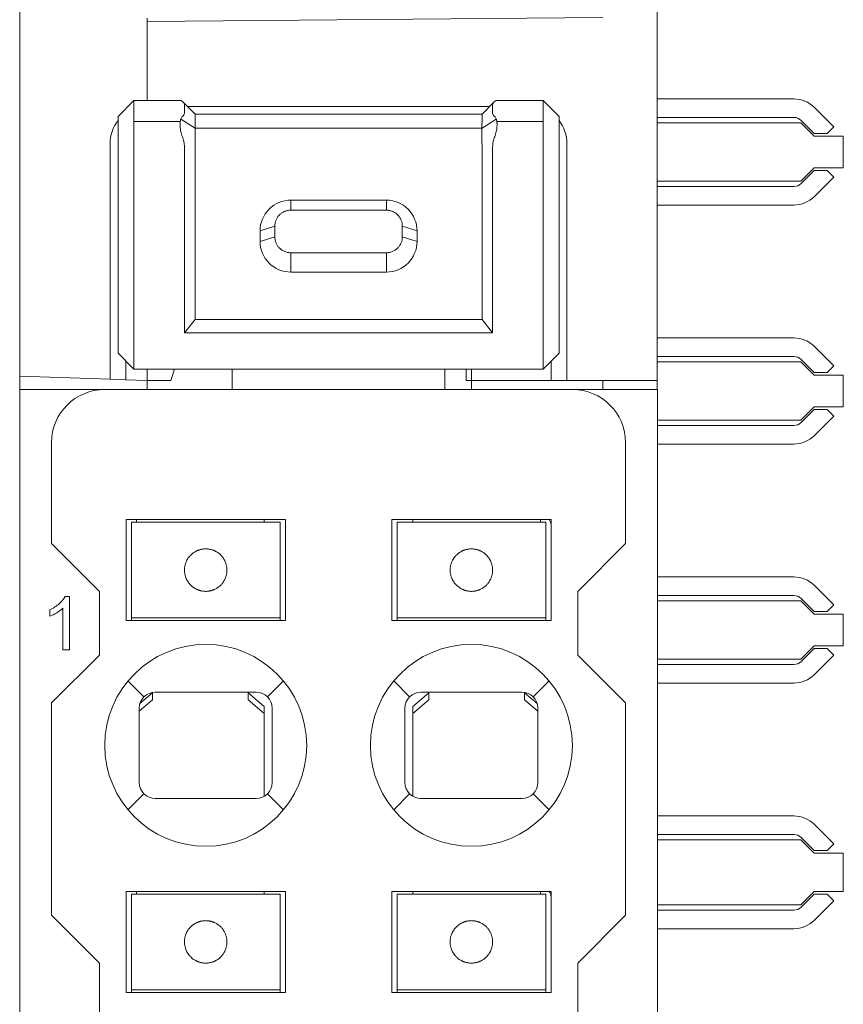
# Model space of a CAD drawing. Header units: millimetres. Extents: x 65 to 283, y 105 to 212.
# Tile 7 of 14: x 170 to 185, y 158 to 177. Entities that reach past the tile are written whole.
import ezdxf

# ---------------------------------------------------------------- set-up
doc = ezdxf.new("R2010")
doc.units = ezdxf.units.MM
for name, color, linetype in [('1', 7, 'Continuous'), ('10', 7, 'Continuous'), ('11', 7, 'Continuous')]:
    doc.layers.add(name, color=color, linetype=linetype)

msp = doc.modelspace()

# ---------------------------------------------------------------- linework, layer by layer
at = {"layer": '1', "color": 155, "linetype": 'Continuous', "lineweight": 18}
for p, q in [((177.964, 170.069), (177.964, 169.853)), ((178.064, 169.853), (177.964, 169.853)), ((178.064, 169.853), (178.064, 169.685))]:
    msp.add_line(p, q, dxfattribs=at)
at = {"layer": '10', "color": 155, "linetype": 'Continuous', "lineweight": 18}
for p, q in [((171.715, 175.124), (171.414, 174.824)), ((172.597, 175.124), (171.715, 175.124)), ((171.715, 175.124), (171.715, 175.109)), ((171.715, 175.109), (171.715, 174.825)), ((172.865, 174.871), (172.637, 175.099)), ((172.665, 174.888), (172.665, 175.046)), ((178.494, 175.101), (178.265, 174.871)), ((178.465, 175.046), (178.465, 174.888)), ((179.415, 175.124), (178.532, 175.124)), ((179.715, 174.824), (179.415, 175.124)), ((179.415, 175.109), (179.415, 175.124)), ((179.415, 174.825), (179.415, 175.109)), ((181.564, 175.157), (184.131, 175.157)), ((171.415, 174.824), (171.415, 174.54)), ((171.715, 174.592), (171.715, 174.825)), ((178.265, 174.871), (172.865, 174.871)), ((172.865, 174.698), (172.865, 174.856)), ((178.265, 174.856), (178.265, 174.698)), ((179.415, 174.825), (179.415, 174.592)), ((179.715, 174.824), (179.715, 174.54)), ((184.52, 174.996), (184.885, 174.63)), ((184.131, 174.807), (181.564, 174.807)), ((184.264, 174.707), (181.564, 174.707)), ((184.514, 174.457), (184.264, 174.707)), ((184.514, 174.507), (184.273, 174.748)), ((184.885, 174.63), (184.761, 174.507)), ((171.415, 174.54), (171.415, 170.369)), ((171.715, 174.54), (171.715, 174.592)), ((171.715, 174.445), (171.715, 174.54)), ((171.715, 174.445), (171.715, 170.274)), ((179.415, 174.592), (179.415, 174.54)), ((179.415, 174.54), (179.415, 174.445)), ((179.415, 170.274), (179.415, 174.445)), ((179.715, 174.54), (179.715, 170.369)), ((184.514, 174.507), (184.761, 174.507)), ((184.514, 174.457), (185.064, 174.457)), ((185.064, 173.857), (185.064, 174.457)), ((172.665, 170.749), (172.665, 174.256)), ((172.865, 171.002), (172.865, 174.319)), ((178.265, 174.319), (178.265, 171.002)), ((178.465, 174.256), (178.465, 170.749)), ((184.264, 173.607), (184.514, 173.857)), ((184.273, 173.565), (184.514, 173.807)), ((185.064, 173.857), (184.514, 173.857)), ((184.514, 173.807), (184.761, 173.807)), ((184.761, 173.807), (184.885, 173.683)), ((181.564, 173.607), (184.264, 173.607)), ((184.885, 173.683), (184.52, 173.318)), ((181.564, 173.507), (184.131, 173.507)), ((174.665, 173.06), (174.665, 173.25)), ((176.465, 173.25), (174.665, 173.25)), ((176.465, 173.25), (176.465, 173.06)), ((184.131, 173.157), (181.564, 173.157)), ((174.665, 173.06), (176.465, 173.06)), ((174.087, 172.673), (174.365, 172.76)), ((174.087, 172.673), (174.087, 172.473)), ((174.365, 172.76), (174.365, 172.56)), ((176.765, 172.56), (176.765, 172.76)), ((176.765, 172.76), (177.042, 172.673)), ((177.042, 172.473), (177.042, 172.673)), ((174.365, 172.56), (174.087, 172.473)), ((177.042, 172.473), (176.765, 172.56)), ((176.465, 172.26), (174.665, 172.26)), ((174.665, 171.895), (174.665, 172.26)), ((176.465, 172.26), (176.465, 171.895)), ((174.665, 171.895), (176.465, 171.895)), ((172.665, 170.749), (172.865, 171.002)), ((178.265, 171.002), (172.865, 171.002)), ((178.465, 170.749), (178.265, 171.002)), ((178.465, 170.749), (172.665, 170.749)), ((181.564, 170.657), (184.131, 170.657)), ((171.415, 170.369), (171.715, 170.069)), ((179.415, 170.069), (179.715, 170.369)), ((184.52, 170.496), (184.885, 170.13)), ((171.715, 170.069), (171.715, 170.274)), ((179.415, 170.069), (179.415, 170.274)), ((184.131, 170.307), (181.564, 170.307)), ((184.264, 170.207), (181.564, 170.207)), ((184.514, 169.957), (184.264, 170.207)), ((184.514, 170.007), (184.273, 170.248)), ((171.715, 170.069), (179.415, 170.069)), ((173.565, 170.069), (173.565, 169.685)), ((177.565, 169.685), (177.565, 170.069)), ((184.514, 170.007), (184.761, 170.007)), ((184.885, 170.13), (184.761, 170.007)), ((184.514, 169.957), (185.064, 169.957)), ((185.064, 169.357), (185.064, 169.957)), ((169.565, 169.685), (171.163, 169.685)), ((169.565, 111.285), (169.565, 169.685)), ((179.966, 169.685), (171.163, 169.685)), ((179.966, 169.685), (181.565, 169.685)), ((181.565, 111.285), (181.565, 169.685)), ((184.264, 169.107), (184.514, 169.357)), ((184.273, 169.065), (184.514, 169.307)), ((185.064, 169.357), (184.514, 169.357)), ((184.514, 169.307), (184.761, 169.307)), ((184.761, 169.307), (184.885, 169.183)), ((181.565, 169.107), (184.264, 169.107)), ((184.885, 169.183), (184.52, 168.818)), ((184.131, 169.007), (181.565, 169.007)), ((170.163, 168.687), (170.164, 166.786)), ((180.966, 168.687), (180.965, 166.786)), ((184.131, 168.657), (181.565, 168.657)), ((171.565, 167.235), (171.565, 165.335)), ((174.565, 167.235), (171.565, 167.235)), ((171.765, 167.235), (171.765, 167.185)), ((174.165, 167.235), (174.165, 167.185)), ((174.565, 165.335), (174.565, 167.235)), ((176.565, 167.235), (176.565, 165.335)), ((179.565, 167.235), (176.565, 167.235)), ((176.965, 167.235), (176.965, 167.185)), ((179.365, 167.235), (179.365, 167.185)), ((179.565, 165.335), (179.565, 167.235)), ((171.665, 166.985), (171.665, 167.185)), ((174.465, 167.185), (171.665, 167.185)), ((174.465, 167.185), (174.465, 166.985)), ((176.665, 166.985), (176.665, 167.185)), ((179.465, 167.185), (176.665, 167.185)), ((179.465, 167.185), (179.465, 166.985)), ((171.665, 166.839), (171.665, 166.985)), ((174.465, 166.839), (174.465, 166.985)), ((176.665, 166.839), (176.665, 166.985)), ((179.465, 166.839), (179.465, 166.985)), ((170.164, 166.786), (171.065, 165.885)), ((171.665, 166.646), (171.665, 166.839)), ((174.465, 166.839), (174.465, 166.646)), ((176.665, 166.646), (176.665, 166.839)), ((179.465, 166.839), (179.465, 166.646)), ((180.065, 165.885), (180.965, 166.786)), ((171.665, 166.575), (171.665, 166.646)), ((171.665, 166.285), (171.665, 166.575)), ((174.465, 166.646), (174.465, 166.575)), ((174.465, 166.575), (174.465, 166.285)), ((176.665, 166.575), (176.665, 166.646)), ((176.665, 166.285), (176.665, 166.575)), ((179.465, 166.646), (179.465, 166.575)), ((179.465, 166.575), (179.465, 166.285)), ((171.665, 165.995), (171.665, 166.285)), ((174.465, 166.285), (174.465, 165.995)), ((176.665, 165.995), (176.665, 166.285)), ((179.465, 166.285), (179.465, 165.995)), ((181.565, 166.157), (184.131, 166.157)), ((171.665, 165.924), (171.665, 165.995)), ((171.665, 165.731), (171.665, 165.924)), ((174.465, 165.995), (174.465, 165.924)), ((174.465, 165.924), (174.465, 165.731)), ((176.665, 165.924), (176.665, 165.995)), ((176.665, 165.731), (176.665, 165.924)), ((179.465, 165.995), (179.465, 165.924)), ((179.465, 165.924), (179.465, 165.731)), ((184.52, 165.996), (184.885, 165.63)), ((170.499, 165.789), (170.42, 165.789)), ((170.499, 164.785), (170.499, 165.789)), ((171.065, 165.885), (171.065, 164.686)), ((171.665, 165.585), (171.665, 165.731)), ((174.465, 165.585), (174.465, 165.731)), ((176.665, 165.585), (176.665, 165.731)), ((179.465, 165.585), (179.465, 165.731)), ((180.065, 164.686), (180.065, 165.885)), ((184.131, 165.807), (181.565, 165.807)), ((184.514, 165.507), (184.273, 165.748)), ((170.376, 165.567), (170.376, 164.785)), ((171.665, 165.385), (171.665, 165.585)), ((174.465, 165.585), (174.465, 165.385)), ((176.665, 165.385), (176.665, 165.585)), ((179.465, 165.585), (179.465, 165.385)), ((184.264, 165.707), (181.565, 165.707)), ((184.514, 165.457), (184.264, 165.707)), ((184.885, 165.63), (184.761, 165.507)), ((170.13, 165.538), (170.13, 165.419)), ((171.665, 165.385), (174.465, 165.385)), ((171.665, 165.335), (171.665, 165.385)), ((174.465, 165.385), (174.465, 165.335)), ((176.665, 165.385), (179.465, 165.385)), ((176.665, 165.335), (176.665, 165.385)), ((179.465, 165.385), (179.465, 165.335)), ((184.761, 165.507), (184.514, 165.507)), ((184.514, 165.457), (185.064, 165.457)), ((185.064, 164.857), (185.064, 165.457)), ((171.565, 165.335), (174.565, 165.335)), ((176.565, 165.335), (179.565, 165.335)), ((184.264, 164.607), (184.514, 164.857)), ((184.273, 164.565), (184.514, 164.807)), ((185.064, 164.857), (184.514, 164.857)), ((184.514, 164.807), (184.761, 164.807)), ((184.761, 164.807), (184.885, 164.683)), ((171.065, 164.686), (170.162, 163.783)), ((170.376, 164.785), (170.499, 164.785)), ((180.968, 163.783), (180.065, 164.686)), ((184.885, 164.683), (184.52, 164.318)), ((181.565, 164.607), (184.264, 164.607)), ((184.131, 164.507), (181.565, 164.507)), ((184.131, 164.157), (181.565, 164.157)), ((171.827, 163.771), (172.065, 163.973)), ((172.065, 163.927), (172.065, 163.973)), ((172.065, 163.841), (172.065, 163.927)), ((174.015, 163.985), (172.115, 163.985)), ((173.865, 163.973), (174.165, 163.718)), ((173.865, 163.973), (173.865, 163.927)), ((173.865, 163.927), (173.865, 163.841)), ((176.965, 163.718), (177.265, 163.973)), ((179.015, 163.985), (177.115, 163.985)), ((177.265, 163.927), (177.265, 163.973)), ((177.265, 163.841), (177.265, 163.927)), ((179.065, 163.973), (179.302, 163.771)), ((179.065, 163.973), (179.065, 163.927)), ((179.065, 163.927), (179.065, 163.841)), ((170.162, 163.783), (170.164, 159.786)), ((172.065, 163.841), (171.815, 163.629)), ((174.165, 163.586), (173.865, 163.841)), ((174.165, 163.718), (174.165, 163.586)), ((177.265, 163.841), (176.965, 163.586)), ((176.965, 163.586), (176.965, 163.718)), ((179.315, 163.629), (179.065, 163.841)), ((180.965, 159.786), (180.968, 163.783)), ((171.815, 163.685), (171.815, 162.285)), ((174.165, 163.586), (174.165, 162.025)), ((174.315, 162.285), (174.315, 163.685)), ((176.815, 163.685), (176.815, 162.285)), ((176.965, 162.025), (176.965, 163.586)), ((179.315, 162.285), (179.315, 163.685)), ((172.115, 161.985), (174.015, 161.985)), ((177.115, 161.985), (179.015, 161.985)), ((181.565, 161.657), (184.131, 161.657)), ((184.52, 161.496), (184.885, 161.13)), ((184.131, 161.307), (181.565, 161.307)), ((184.264, 161.207), (181.565, 161.207)), ((184.514, 160.957), (184.264, 161.207)), ((184.514, 161.007), (184.273, 161.248)), ((184.885, 161.13), (184.761, 161.007)), ((184.761, 161.007), (184.514, 161.007)), ((184.514, 160.957), (185.064, 160.957)), ((185.064, 160.232), (185.064, 160.957)), ((171.565, 160.235), (171.565, 158.335)), ((174.565, 160.235), (171.565, 160.235)), ((171.665, 159.985), (171.665, 160.185)), ((174.465, 160.185), (171.665, 160.185)), ((171.765, 160.235), (171.765, 160.185)), ((174.165, 160.235), (174.165, 160.185)), ((174.465, 160.185), (174.465, 159.985)), ((174.565, 158.335), (174.565, 160.235)), ((176.565, 160.235), (176.565, 158.335)), ((179.565, 160.235), (176.565, 160.235)), ((176.665, 159.985), (176.665, 160.185)), ((179.465, 160.185), (176.665, 160.185)), ((176.965, 160.235), (176.965, 160.185)), ((179.365, 160.235), (179.365, 160.185)), ((179.465, 160.185), (179.465, 159.985)), ((179.565, 158.335), (179.565, 160.235)), ((184.264, 159.982), (184.514, 160.232)), ((184.273, 159.94), (184.514, 160.182)), ((185.064, 160.232), (184.514, 160.232)), ((184.514, 160.182), (184.761, 160.182)), ((184.761, 160.182), (184.885, 160.058)), ((171.665, 159.839), (171.665, 159.985)), ((174.465, 159.839), (174.465, 159.985)), ((176.665, 159.839), (176.665, 159.985)), ((179.465, 159.839), (179.465, 159.985)), ((181.565, 159.982), (184.264, 159.982)), ((184.885, 160.058), (184.52, 159.693)), ((171.665, 159.646), (171.665, 159.839)), ((174.465, 159.839), (174.465, 159.646)), ((176.665, 159.646), (176.665, 159.839)), ((179.465, 159.839), (179.465, 159.646)), ((181.565, 159.882), (184.131, 159.882)), ((170.164, 159.786), (171.065, 158.885)), ((171.665, 159.575), (171.665, 159.646)), ((174.465, 159.646), (174.465, 159.575)), ((176.665, 159.575), (176.665, 159.646)), ((179.465, 159.646), (179.465, 159.575)), ((180.065, 158.885), (180.965, 159.786)), ((171.665, 159.285), (171.665, 159.575)), ((174.465, 159.575), (174.465, 159.285)), ((176.665, 159.285), (176.665, 159.575)), ((179.465, 159.575), (179.465, 159.285)), ((184.131, 159.532), (181.565, 159.532)), ((171.665, 158.995), (171.665, 159.285)), ((174.465, 159.285), (174.465, 158.995)), ((176.665, 158.995), (176.665, 159.285)), ((179.465, 159.285), (179.465, 158.995)), ((171.065, 158.885), (171.065, 157.686)), ((171.665, 158.924), (171.665, 158.995)), ((171.665, 158.731), (171.665, 158.924)), ((174.465, 158.995), (174.465, 158.924)), ((174.465, 158.924), (174.465, 158.731)), ((176.665, 158.924), (176.665, 158.995)), ((176.665, 158.731), (176.665, 158.924)), ((179.465, 158.995), (179.465, 158.924)), ((179.465, 158.924), (179.465, 158.731)), ((180.065, 157.686), (180.065, 158.885)), ((171.665, 158.585), (171.665, 158.731)), ((174.465, 158.585), (174.465, 158.731)), ((176.665, 158.585), (176.665, 158.731)), ((179.465, 158.585), (179.465, 158.731)), ((171.665, 158.385), (171.665, 158.585)), ((174.465, 158.585), (174.465, 158.385)), ((176.665, 158.385), (176.665, 158.585)), ((179.465, 158.585), (179.465, 158.385)), ((171.565, 158.335), (174.565, 158.335)), ((171.665, 158.335), (171.665, 158.385)), ((171.665, 158.385), (174.465, 158.385)), ((174.465, 158.385), (174.465, 158.335)), ((176.565, 158.335), (179.565, 158.335)), ((176.665, 158.385), (179.465, 158.385)), ((176.665, 158.335), (176.665, 158.385)), ((179.465, 158.385), (179.465, 158.335))]:
    msp.add_line(p, q, dxfattribs=at)
at = {"layer": '10', "color": 155, "linetype": 'Continuous', "lineweight": 13}
for p, q in [((172.585, 174.73), (171.715, 174.73)), ((172.865, 174.604), (172.595, 174.774)), ((178.265, 174.604), (178.534, 174.774)), ((179.415, 174.73), (178.544, 174.73)), ((178.265, 174.603), (172.865, 174.603)), ((171.665, 167.185), (174.465, 167.185)), ((176.665, 167.185), (179.465, 167.185)), ((174.465, 165.385), (171.665, 165.385)), ((179.465, 165.385), (176.665, 165.385)), ((171.602, 164.197), (171.902, 163.897)), ((174.227, 163.897), (174.527, 164.197)), ((176.602, 164.197), (176.902, 163.897)), ((179.227, 163.897), (179.527, 164.197)), ((171.902, 162.073), (171.602, 161.772)), ((174.527, 161.772), (174.227, 162.073)), ((176.902, 162.073), (176.602, 161.772)), ((179.527, 161.772), (179.227, 162.073)), ((171.665, 160.185), (174.465, 160.185)), ((176.665, 160.185), (179.465, 160.185)), ((174.465, 158.385), (171.665, 158.385)), ((179.465, 158.385), (176.665, 158.385))]:
    msp.add_line(p, q, dxfattribs=at)
at = {"layer": '10', "color": 155, "linetype": 'Continuous', "lineweight": 18}
for centre, radius, start, end in [((184.131, 174.607), 0.55, 45, 90), ((184.131, 174.607), 0.2, 45, 90), ((184.131, 173.707), 0.2, 270, 315), ((184.131, 173.707), 0.55, 270, 315), ((184.131, 170.107), 0.55, 45, 90), ((184.131, 170.107), 0.2, 45, 90), ((171.163, 168.685), 1, 90, 179.8957), ((179.966, 168.685), 1, 0.1043, 90), ((184.131, 169.207), 0.2, 270, 315), ((184.131, 169.207), 0.55, 270, 315), ((179.415, 167.135), 0.15, 0, 41.8106), ((184.131, 165.607), 0.55, 45, 90), ((184.131, 165.607), 0.2, 45, 90), ((173.065, 162.985), 1.9, 90, 270), ((173.065, 162.985), 1.9, 270, 90), ((178.065, 162.985), 1.9, 90, 270), ((178.065, 162.985), 1.9, 270, 90), ((184.131, 164.707), 0.2, 270, 315), ((184.131, 164.707), 0.55, 270, 315), ((172.115, 163.685), 0.3, 90, 180), ((174.015, 163.685), 0.3, 0, 90), ((177.115, 163.685), 0.3, 90, 180), ((179.015, 163.685), 0.3, 0, 90), ((172.115, 162.285), 0.3, 180, 270), ((174.015, 162.285), 0.3, 270, 360), ((177.115, 162.285), 0.3, 180, 270), ((179.015, 162.285), 0.3, 270, 360), ((184.131, 161.107), 0.55, 45, 90), ((184.131, 161.107), 0.2, 45, 90), ((179.415, 160.135), 0.15, 0, 41.8106), ((184.131, 160.082), 0.2, 270, 315), ((184.131, 160.082), 0.55, 270, 315)]:
    msp.add_arc(centre, radius, start, end, dxfattribs=at)
for centre, major_axis, ratio, start_param, end_param in [((172.865, 174.571), (0, 0.3), 0.000625, 5.963099, 6.282467), ((178.264, 174.571), (0, -0.3), 0.000625, 3.142303, 3.461679), ((172.865, 174.413), (0, 0.3), 0.001249, 0.322054, 1.395954), ((178.264, 174.413), (0, -0.3), 0.001249, 1.745639, 2.819538), ((172.865, 174.413), (0, 0.3), 0.001249, 1.395954, 1.890882), ((178.264, 174.413), (0, -0.3), 0.001249, 1.250711, 1.745639), ((173.065, 166.285), (-0.242, 0.318), 1, 6.079238, 6.39166), ((173.065, 166.285), (0.232, 0.326), 1, 6.143652, 6.456074), ((178.065, 166.285), (-0.242, 0.318), 1, 6.079238, 6.39166), ((178.065, 166.285), (-0.283, 0.283), 1, 4.73826, 5.050683), ((173.065, 166.285), (-0.331, 0.225), 1, 1.408203, 1.720625), ((173.065, 166.285), (0.347, 0.199), 1, 4.638877, 4.9513), ((178.065, 166.285), (-0.331, 0.225), 1, 1.408203, 1.720625), ((178.065, 166.285), (0.347, 0.199), 1, 4.638877, 4.9513), ((173.065, 159.285), (-0.232, 0.326), 1, 6.112482, 6.424904), ((173.065, 159.285), (0.223, 0.332), 1, 6.114352, 6.426774), ((178.065, 159.285), (-0.232, 0.326), 1, 6.112482, 6.424904), ((178.065, 159.285), (0.221, 0.334), 1, 6.108014, 6.420436), ((173.065, 159.285), (0.232, 0.326), 1, 2.999453, 3.311876), ((173.065, 159.285), (0.325, 0.233), 1, 4.538668, 4.851091), ((178.065, 159.285), (0.232, 0.326), 1, 2.999453, 3.311876), ((178.065, 159.285), (0.325, 0.233), 1, 4.538668, 4.851091)]:
    msp.add_ellipse(centre, major_axis=major_axis, ratio=ratio, start_param=start_param, end_param=end_param, dxfattribs=at)
for points, knots in [([(172.626, 175.109), (172.619, 175.115), (172.613, 175.119), (172.604, 175.123), (172.602, 175.124), (172.599, 175.124), (172.598, 175.124), (172.597, 175.124)], [0, 0, 0, 0, 0.599568, 0.599568, 0.899352, 0.899352, 1, 1, 1, 1]), ([(172.665, 175.046), (172.665, 175.057), (172.661, 175.067), (172.651, 175.083), (172.647, 175.088), (172.637, 175.099), (172.632, 175.104), (172.626, 175.109)], [0, 0, 0, 0, 0.5, 0.5, 0.75, 0.75, 1, 1, 1, 1]), ([(178.503, 175.109), (178.491, 175.099), (178.482, 175.088), (178.468, 175.067), (178.465, 175.057), (178.465, 175.046)], [0, 0, 0, 0, 0.5, 0.5, 1, 1, 1, 1]), ([(178.532, 175.124), (178.531, 175.124), (178.531, 175.124), (178.527, 175.124), (178.525, 175.123), (178.517, 175.119), (178.51, 175.115), (178.503, 175.109)], [0, 0, 0, 0, 0.101258, 0.101258, 0.400839, 0.400839, 1, 1, 1, 1]), ([(172.626, 174.825), (172.638, 174.835), (172.648, 174.845), (172.661, 174.866), (172.665, 174.877), (172.665, 174.888)], [0, 0, 0, 0, 0.5, 0.5, 1, 1, 1, 1]), ([(178.465, 174.888), (178.465, 174.877), (178.468, 174.866), (178.478, 174.851), (178.482, 174.845), (178.492, 174.835), (178.497, 174.83), (178.503, 174.825)], [0, 0, 0, 0, 0.5, 0.5, 0.75, 0.75, 1, 1, 1, 1]), ([(178.532, 174.54), (178.536, 174.556), (178.538, 174.571), (178.543, 174.602), (178.545, 174.618), (178.547, 174.648), (178.548, 174.663), (178.548, 174.684), (178.548, 174.691), (178.547, 174.704), (178.546, 174.711), (178.544, 174.73), (178.543, 174.742), (178.539, 174.759), (178.537, 174.764), (178.534, 174.774), (178.533, 174.779), (178.527, 174.793), (178.523, 174.801), (178.514, 174.814), (178.509, 174.82), (178.503, 174.825)], [0, 0, 0, 0, 0.125, 0.125, 0.25, 0.25, 0.375, 0.375, 0.4375, 0.4375, 0.5, 0.5, 0.625, 0.625, 0.6875, 0.6875, 0.75, 0.75, 0.875, 0.875, 1, 1, 1, 1]), ([(172.597, 174.54), (172.601, 174.523), (172.605, 174.507), (172.615, 174.476), (172.62, 174.46), (172.626, 174.445)], [0, 0, 0, 0, 0.5, 0.5, 1, 1, 1, 1]), ([(172.665, 174.256), (172.665, 174.288), (172.661, 174.32), (172.651, 174.368), (172.647, 174.383), (172.637, 174.414), (172.632, 174.43), (172.626, 174.445)], [0, 0, 0, 0, 0.5, 0.5, 0.75, 0.75, 1, 1, 1, 1]), ([(178.503, 174.445), (178.491, 174.415), (178.482, 174.384), (178.468, 174.321), (178.465, 174.288), (178.465, 174.256)], [0, 0, 0, 0, 0.5, 0.5, 1, 1, 1, 1]), ([(178.503, 174.445), (178.509, 174.46), (178.515, 174.476), (178.524, 174.507), (178.528, 174.523), (178.532, 174.54)], [0, 0, 0, 0, 0.5, 0.5, 1, 1, 1, 1]), ([(174.665, 173.06), (174.643, 173.06), (174.622, 173.058), (174.59, 173.051), (174.58, 173.048), (174.56, 173.042), (174.54, 173.034), (174.522, 173.024), (174.504, 173.014), (174.496, 173.009), (174.471, 172.991), (174.457, 172.977), (174.437, 172.956), (174.431, 172.948), (174.419, 172.933), (174.409, 172.917), (174.399, 172.901), (174.391, 172.884), (174.388, 172.876), (174.378, 172.85), (174.368, 172.815), (174.365, 172.779), (174.365, 172.76)], [0, 0, 0, 0, 0.125, 0.125, 0.1875, 0.1875, 0.25, 0.3125, 0.3125, 0.375, 0.375, 0.5, 0.5, 0.5625, 0.5625, 0.625, 0.6875, 0.6875, 0.75, 0.75, 0.875, 1, 1, 1, 1]), ([(176.465, 173.06), (176.486, 173.06), (176.508, 173.058), (176.539, 173.051), (176.549, 173.048), (176.569, 173.042), (176.589, 173.034), (176.607, 173.024), (176.625, 173.014), (176.633, 173.009), (176.658, 172.991), (176.672, 172.977), (176.692, 172.956), (176.698, 172.948), (176.71, 172.933), (176.721, 172.917), (176.73, 172.901), (176.738, 172.884), (176.742, 172.876), (176.752, 172.85), (176.761, 172.815), (176.765, 172.779), (176.765, 172.76)], [0, 0, 0, 0, 0.125, 0.125, 0.1875, 0.1875, 0.25, 0.3125, 0.3125, 0.375, 0.375, 0.5, 0.5, 0.5625, 0.5625, 0.625, 0.6875, 0.6875, 0.75, 0.75, 0.875, 1, 1, 1, 1]), ([(174.665, 172.26), (174.643, 172.26), (174.622, 172.263), (174.59, 172.269), (174.58, 172.272), (174.56, 172.279), (174.541, 172.287), (174.522, 172.296), (174.504, 172.306), (174.496, 172.312), (174.471, 172.33), (174.457, 172.343), (174.437, 172.365), (174.431, 172.372), (174.419, 172.387), (174.409, 172.403), (174.4, 172.42), (174.391, 172.436), (174.388, 172.445), (174.378, 172.471), (174.373, 172.488), (174.366, 172.524), (174.365, 172.542), (174.365, 172.56)], [0, 0, 0, 0, 0.125, 0.125, 0.1875, 0.1875, 0.25, 0.3125, 0.3125, 0.375, 0.375, 0.5, 0.5, 0.5625, 0.5625, 0.625, 0.6875, 0.6875, 0.75, 0.75, 0.875, 0.875, 1, 1, 1, 1]), ([(176.465, 172.26), (176.486, 172.26), (176.508, 172.263), (176.539, 172.269), (176.549, 172.272), (176.569, 172.279), (176.589, 172.287), (176.607, 172.296), (176.625, 172.306), (176.633, 172.312), (176.658, 172.33), (176.673, 172.343), (176.692, 172.365), (176.699, 172.372), (176.71, 172.387), (176.721, 172.403), (176.73, 172.42), (176.738, 172.436), (176.742, 172.445), (176.752, 172.471), (176.756, 172.488), (176.763, 172.524), (176.765, 172.542), (176.765, 172.56)], [0, 0, 0, 0, 0.125, 0.125, 0.1875, 0.1875, 0.25, 0.3125, 0.3125, 0.375, 0.375, 0.5, 0.5, 0.5625, 0.5625, 0.625, 0.6875, 0.6875, 0.75, 0.75, 0.875, 0.875, 1, 1, 1, 1]), ([(172.665, 166.285), (172.665, 166.302), (172.666, 166.32), (172.669, 166.345), (172.67, 166.353), (172.674, 166.37), (172.675, 166.378), (172.682, 166.402), (172.687, 166.417), (172.695, 166.438), (172.698, 166.445), (172.704, 166.459), (172.708, 166.465), (172.717, 166.484), (172.724, 166.496), (172.735, 166.512), (172.739, 166.517), (172.746, 166.526), (172.749, 166.531), (172.76, 166.544), (172.767, 166.552), (172.779, 166.565), (172.785, 166.571), (172.789, 166.575)], [0, 0, 0, 0, 0.125, 0.125, 0.1875, 0.1875, 0.25, 0.25, 0.375, 0.375, 0.4375, 0.4375, 0.5, 0.5, 0.625, 0.625, 0.6875, 0.6875, 0.75, 0.75, 0.875, 0.875, 1, 1, 1, 1]), ([(173.34, 166.575), (173.345, 166.571), (173.35, 166.565), (173.363, 166.552), (173.369, 166.544), (173.38, 166.531), (173.383, 166.526), (173.391, 166.517), (173.394, 166.512), (173.405, 166.496), (173.412, 166.484), (173.422, 166.465), (173.425, 166.459), (173.431, 166.445), (173.434, 166.438), (173.442, 166.417), (173.447, 166.402), (173.454, 166.378), (173.456, 166.37), (173.459, 166.353), (173.462, 166.337), (173.463, 166.32), (173.464, 166.302), (173.465, 166.294), (173.465, 166.285)], [0, 0, 0, 0, 0.125, 0.125, 0.25, 0.25, 0.3125, 0.3125, 0.375, 0.375, 0.5, 0.5, 0.5625, 0.5625, 0.625, 0.625, 0.75, 0.75, 0.8125, 0.8125, 0.875, 0.9375, 0.9375, 1, 1, 1, 1]), ([(177.665, 166.285), (177.665, 166.302), (177.666, 166.32), (177.669, 166.345), (177.67, 166.353), (177.674, 166.37), (177.675, 166.378), (177.682, 166.402), (177.687, 166.417), (177.695, 166.438), (177.698, 166.445), (177.704, 166.459), (177.708, 166.465), (177.717, 166.484), (177.724, 166.496), (177.735, 166.512), (177.739, 166.517), (177.746, 166.526), (177.749, 166.531), (177.76, 166.544), (177.767, 166.552), (177.779, 166.565), (177.785, 166.571), (177.789, 166.575)], [0, 0, 0, 0, 0.125, 0.125, 0.1875, 0.1875, 0.25, 0.25, 0.375, 0.375, 0.4375, 0.4375, 0.5, 0.5, 0.625, 0.625, 0.6875, 0.6875, 0.75, 0.75, 0.875, 0.875, 1, 1, 1, 1]), ([(178.34, 166.575), (178.345, 166.571), (178.35, 166.565), (178.363, 166.552), (178.369, 166.544), (178.38, 166.531), (178.383, 166.526), (178.391, 166.517), (178.394, 166.512), (178.405, 166.496), (178.412, 166.484), (178.422, 166.465), (178.425, 166.459), (178.431, 166.445), (178.434, 166.438), (178.442, 166.417), (178.447, 166.402), (178.454, 166.378), (178.456, 166.37), (178.459, 166.353), (178.462, 166.337), (178.463, 166.32), (178.464, 166.302), (178.465, 166.294), (178.465, 166.285)], [0, 0, 0, 0, 0.125, 0.125, 0.25, 0.25, 0.3125, 0.3125, 0.375, 0.375, 0.5, 0.5, 0.5625, 0.5625, 0.625, 0.625, 0.75, 0.75, 0.8125, 0.8125, 0.875, 0.9375, 0.9375, 1, 1, 1, 1]), ([(172.789, 165.995), (172.785, 165.999), (172.779, 166.005), (172.767, 166.018), (172.76, 166.025), (172.749, 166.039), (172.746, 166.043), (172.739, 166.053), (172.735, 166.058), (172.725, 166.074), (172.718, 166.085), (172.708, 166.104), (172.704, 166.111), (172.698, 166.124), (172.695, 166.131), (172.687, 166.153), (172.682, 166.168), (172.676, 166.192), (172.674, 166.2), (172.67, 166.216), (172.668, 166.233), (172.666, 166.25), (172.665, 166.267), (172.665, 166.276), (172.665, 166.285)], [0, 0, 0, 0, 0.125, 0.125, 0.25, 0.25, 0.3125, 0.3125, 0.375, 0.375, 0.5, 0.5, 0.5625, 0.5625, 0.625, 0.625, 0.75, 0.75, 0.8125, 0.8125, 0.875, 0.9375, 0.9375, 1, 1, 1, 1]), ([(173.465, 166.285), (173.465, 166.267), (173.463, 166.25), (173.46, 166.225), (173.459, 166.217), (173.456, 166.2), (173.454, 166.192), (173.448, 166.168), (173.443, 166.153), (173.434, 166.132), (173.431, 166.125), (173.425, 166.111), (173.422, 166.105), (173.412, 166.086), (173.405, 166.074), (173.394, 166.058), (173.391, 166.053), (173.383, 166.043), (173.38, 166.039), (173.369, 166.026), (173.363, 166.018), (173.35, 166.005), (173.345, 165.999), (173.34, 165.995)], [0, 0, 0, 0, 0.125, 0.125, 0.1875, 0.1875, 0.25, 0.25, 0.375, 0.375, 0.4375, 0.4375, 0.5, 0.5, 0.625, 0.625, 0.6875, 0.6875, 0.75, 0.75, 0.875, 0.875, 1, 1, 1, 1]), ([(177.789, 165.995), (177.785, 165.999), (177.779, 166.005), (177.767, 166.018), (177.76, 166.025), (177.749, 166.039), (177.746, 166.043), (177.739, 166.053), (177.735, 166.058), (177.725, 166.074), (177.718, 166.085), (177.708, 166.104), (177.704, 166.111), (177.698, 166.124), (177.695, 166.131), (177.687, 166.153), (177.682, 166.168), (177.676, 166.192), (177.674, 166.2), (177.67, 166.216), (177.668, 166.233), (177.666, 166.25), (177.665, 166.267), (177.665, 166.276), (177.665, 166.285)], [0, 0, 0, 0, 0.125, 0.125, 0.25, 0.25, 0.3125, 0.3125, 0.375, 0.375, 0.5, 0.5, 0.5625, 0.5625, 0.625, 0.625, 0.75, 0.75, 0.8125, 0.8125, 0.875, 0.9375, 0.9375, 1, 1, 1, 1]), ([(178.465, 166.285), (178.465, 166.267), (178.463, 166.25), (178.46, 166.225), (178.459, 166.217), (178.456, 166.2), (178.454, 166.192), (178.448, 166.168), (178.443, 166.153), (178.434, 166.132), (178.431, 166.125), (178.425, 166.111), (178.422, 166.105), (178.412, 166.086), (178.405, 166.074), (178.394, 166.058), (178.391, 166.053), (178.383, 166.043), (178.38, 166.039), (178.369, 166.026), (178.363, 166.018), (178.35, 166.005), (178.345, 165.999), (178.34, 165.995)], [0, 0, 0, 0, 0.125, 0.125, 0.1875, 0.1875, 0.25, 0.25, 0.375, 0.375, 0.4375, 0.4375, 0.5, 0.5, 0.625, 0.625, 0.6875, 0.6875, 0.75, 0.75, 0.875, 0.875, 1, 1, 1, 1]), ([(172.665, 159.285), (172.665, 159.302), (172.666, 159.32), (172.669, 159.345), (172.67, 159.353), (172.674, 159.37), (172.675, 159.378), (172.682, 159.402), (172.687, 159.417), (172.695, 159.438), (172.698, 159.445), (172.704, 159.459), (172.708, 159.465), (172.717, 159.484), (172.724, 159.496), (172.735, 159.512), (172.739, 159.517), (172.746, 159.526), (172.749, 159.531), (172.76, 159.544), (172.767, 159.552), (172.779, 159.565), (172.785, 159.571), (172.789, 159.575)], [0, 0, 0, 0, 0.125, 0.125, 0.1875, 0.1875, 0.25, 0.25, 0.375, 0.375, 0.4375, 0.4375, 0.5, 0.5, 0.625, 0.625, 0.6875, 0.6875, 0.75, 0.75, 0.875, 0.875, 1, 1, 1, 1]), ([(173.34, 159.575), (173.345, 159.571), (173.35, 159.565), (173.363, 159.552), (173.369, 159.544), (173.38, 159.531), (173.383, 159.526), (173.391, 159.517), (173.394, 159.512), (173.405, 159.496), (173.412, 159.484), (173.422, 159.465), (173.425, 159.459), (173.431, 159.445), (173.434, 159.438), (173.442, 159.417), (173.447, 159.402), (173.454, 159.378), (173.456, 159.37), (173.459, 159.353), (173.462, 159.337), (173.463, 159.32), (173.464, 159.302), (173.465, 159.294), (173.465, 159.285)], [0, 0, 0, 0, 0.125, 0.125, 0.25, 0.25, 0.3125, 0.3125, 0.375, 0.375, 0.5, 0.5, 0.5625, 0.5625, 0.625, 0.625, 0.75, 0.75, 0.8125, 0.8125, 0.875, 0.9375, 0.9375, 1, 1, 1, 1]), ([(177.665, 159.285), (177.665, 159.302), (177.666, 159.32), (177.669, 159.345), (177.67, 159.353), (177.674, 159.37), (177.675, 159.378), (177.682, 159.402), (177.687, 159.417), (177.695, 159.438), (177.698, 159.445), (177.704, 159.459), (177.708, 159.465), (177.717, 159.484), (177.724, 159.496), (177.735, 159.512), (177.739, 159.517), (177.746, 159.526), (177.749, 159.531), (177.76, 159.544), (177.767, 159.552), (177.779, 159.565), (177.785, 159.571), (177.789, 159.575)], [0, 0, 0, 0, 0.125, 0.125, 0.1875, 0.1875, 0.25, 0.25, 0.375, 0.375, 0.4375, 0.4375, 0.5, 0.5, 0.625, 0.625, 0.6875, 0.6875, 0.75, 0.75, 0.875, 0.875, 1, 1, 1, 1]), ([(178.34, 159.575), (178.345, 159.571), (178.35, 159.565), (178.363, 159.552), (178.369, 159.544), (178.38, 159.531), (178.383, 159.526), (178.391, 159.517), (178.394, 159.512), (178.405, 159.496), (178.412, 159.484), (178.422, 159.465), (178.425, 159.459), (178.431, 159.445), (178.434, 159.438), (178.442, 159.417), (178.447, 159.402), (178.454, 159.378), (178.456, 159.37), (178.459, 159.353), (178.462, 159.337), (178.463, 159.32), (178.464, 159.302), (178.465, 159.294), (178.465, 159.285)], [0, 0, 0, 0, 0.125, 0.125, 0.25, 0.25, 0.3125, 0.3125, 0.375, 0.375, 0.5, 0.5, 0.5625, 0.5625, 0.625, 0.625, 0.75, 0.75, 0.8125, 0.8125, 0.875, 0.9375, 0.9375, 1, 1, 1, 1]), ([(172.789, 158.995), (172.785, 158.999), (172.779, 159.005), (172.767, 159.018), (172.76, 159.025), (172.749, 159.039), (172.746, 159.043), (172.739, 159.053), (172.735, 159.058), (172.725, 159.074), (172.718, 159.085), (172.708, 159.104), (172.704, 159.111), (172.698, 159.124), (172.695, 159.131), (172.687, 159.153), (172.682, 159.168), (172.676, 159.192), (172.674, 159.2), (172.67, 159.216), (172.668, 159.233), (172.666, 159.25), (172.665, 159.267), (172.665, 159.276), (172.665, 159.285)], [0, 0, 0, 0, 0.125, 0.125, 0.25, 0.25, 0.3125, 0.3125, 0.375, 0.375, 0.5, 0.5, 0.5625, 0.5625, 0.625, 0.625, 0.75, 0.75, 0.8125, 0.8125, 0.875, 0.9375, 0.9375, 1, 1, 1, 1]), ([(173.465, 159.285), (173.465, 159.267), (173.463, 159.25), (173.46, 159.225), (173.459, 159.217), (173.456, 159.2), (173.454, 159.192), (173.448, 159.168), (173.443, 159.153), (173.434, 159.132), (173.431, 159.125), (173.425, 159.111), (173.422, 159.105), (173.412, 159.086), (173.405, 159.074), (173.394, 159.058), (173.391, 159.053), (173.383, 159.043), (173.38, 159.039), (173.369, 159.026), (173.363, 159.018), (173.35, 159.005), (173.345, 158.999), (173.34, 158.995)], [0, 0, 0, 0, 0.125, 0.125, 0.1875, 0.1875, 0.25, 0.25, 0.375, 0.375, 0.4375, 0.4375, 0.5, 0.5, 0.625, 0.625, 0.6875, 0.6875, 0.75, 0.75, 0.875, 0.875, 1, 1, 1, 1]), ([(177.789, 158.995), (177.785, 158.999), (177.779, 159.005), (177.767, 159.018), (177.76, 159.025), (177.749, 159.039), (177.746, 159.043), (177.739, 159.053), (177.735, 159.058), (177.725, 159.074), (177.718, 159.085), (177.708, 159.104), (177.704, 159.111), (177.698, 159.124), (177.695, 159.131), (177.687, 159.153), (177.682, 159.168), (177.676, 159.192), (177.674, 159.2), (177.67, 159.216), (177.668, 159.233), (177.666, 159.25), (177.665, 159.267), (177.665, 159.276), (177.665, 159.285)], [0, 0, 0, 0, 0.125, 0.125, 0.25, 0.25, 0.3125, 0.3125, 0.375, 0.375, 0.5, 0.5, 0.5625, 0.5625, 0.625, 0.625, 0.75, 0.75, 0.8125, 0.8125, 0.875, 0.9375, 0.9375, 1, 1, 1, 1]), ([(178.465, 159.285), (178.465, 159.267), (178.463, 159.25), (178.46, 159.225), (178.459, 159.217), (178.456, 159.2), (178.454, 159.192), (178.448, 159.168), (178.443, 159.153), (178.434, 159.132), (178.431, 159.125), (178.425, 159.111), (178.422, 159.105), (178.412, 159.086), (178.405, 159.074), (178.394, 159.058), (178.391, 159.053), (178.383, 159.043), (178.38, 159.039), (178.369, 159.026), (178.363, 159.018), (178.35, 159.005), (178.345, 158.999), (178.34, 158.995)], [0, 0, 0, 0, 0.125, 0.125, 0.1875, 0.1875, 0.25, 0.25, 0.375, 0.375, 0.4375, 0.4375, 0.5, 0.5, 0.625, 0.625, 0.6875, 0.6875, 0.75, 0.75, 0.875, 0.875, 1, 1, 1, 1])]:
    msp.add_open_spline(points, degree=3, knots=knots, dxfattribs=at)
for points in [[(172.626, 174.825), (172.614, 174.815), (172.595, 174.785), (172.581, 174.717), (172.581, 174.632), (172.59, 174.571), (172.597, 174.54)], [(174.665, 173.25), (174.513, 173.251), (174.213, 173.125), (174.087, 172.824), (174.087, 172.673)], [(177.042, 172.673), (177.042, 172.824), (176.916, 173.125), (176.616, 173.251), (176.465, 173.25)], [(174.087, 172.473), (174.087, 172.321), (174.213, 172.021), (174.513, 171.895), (174.665, 171.895)], [(176.465, 171.895), (176.616, 171.895), (176.916, 172.021), (177.042, 172.321), (177.042, 172.473)], [(173.238, 166.646), (173.235, 166.647), (173.23, 166.649), (173.221, 166.653), (173.21, 166.658), (173.196, 166.663), (173.18, 166.668), (173.161, 166.673), (173.139, 166.678), (173.116, 166.682), (173.091, 166.684), (173.065, 166.685), (173.039, 166.684), (173.013, 166.682), (172.99, 166.678), (172.968, 166.673), (172.95, 166.668), (172.933, 166.663), (172.92, 166.658), (172.908, 166.653), (172.899, 166.649), (172.894, 166.647), (172.892, 166.646)], [(178.238, 166.646), (178.235, 166.647), (178.23, 166.649), (178.221, 166.653), (178.21, 166.658), (178.196, 166.663), (178.18, 166.668), (178.161, 166.673), (178.139, 166.678), (178.116, 166.682), (178.091, 166.684), (178.065, 166.685), (178.039, 166.684), (178.013, 166.682), (177.99, 166.678), (177.968, 166.673), (177.95, 166.668), (177.933, 166.663), (177.92, 166.658), (177.908, 166.653), (177.899, 166.649), (177.894, 166.647), (177.892, 166.646)], [(172.892, 165.924), (172.894, 165.923), (172.899, 165.921), (172.908, 165.917), (172.92, 165.912), (172.933, 165.907), (172.95, 165.902), (172.968, 165.896), (172.99, 165.892), (173.013, 165.888), (173.039, 165.885), (173.065, 165.885), (173.091, 165.885), (173.116, 165.888), (173.139, 165.892), (173.161, 165.896), (173.18, 165.902), (173.196, 165.907), (173.21, 165.912), (173.221, 165.917), (173.23, 165.921), (173.235, 165.923), (173.238, 165.924)], [(177.892, 165.924), (177.894, 165.923), (177.899, 165.921), (177.908, 165.917), (177.92, 165.912), (177.933, 165.907), (177.95, 165.902), (177.968, 165.896), (177.99, 165.892), (178.013, 165.888), (178.039, 165.885), (178.065, 165.885), (178.091, 165.885), (178.116, 165.888), (178.139, 165.892), (178.161, 165.896), (178.18, 165.902), (178.196, 165.907), (178.21, 165.912), (178.221, 165.917), (178.23, 165.921), (178.235, 165.923), (178.238, 165.924)], [(170.42, 165.789), (170.398, 165.745), (170.362, 165.701), (170.311, 165.655)], [(170.311, 165.655), (170.259, 165.609), (170.199, 165.57), (170.13, 165.538)], [(170.26, 165.482), (170.307, 165.511), (170.346, 165.539), (170.376, 165.567)], [(170.13, 165.419), (170.169, 165.433), (170.212, 165.454), (170.26, 165.482)], [(173.238, 159.646), (173.235, 159.647), (173.23, 159.649), (173.221, 159.653), (173.21, 159.658), (173.196, 159.663), (173.18, 159.668), (173.161, 159.673), (173.139, 159.678), (173.116, 159.682), (173.091, 159.684), (173.065, 159.685), (173.039, 159.684), (173.013, 159.682), (172.99, 159.678), (172.968, 159.673), (172.95, 159.668), (172.933, 159.663), (172.92, 159.658), (172.908, 159.653), (172.899, 159.649), (172.894, 159.647), (172.892, 159.646)], [(178.238, 159.646), (178.235, 159.647), (178.23, 159.649), (178.221, 159.653), (178.21, 159.658), (178.196, 159.663), (178.18, 159.668), (178.161, 159.673), (178.139, 159.678), (178.116, 159.682), (178.091, 159.684), (178.065, 159.685), (178.039, 159.684), (178.013, 159.682), (177.99, 159.678), (177.968, 159.673), (177.95, 159.668), (177.933, 159.663), (177.92, 159.658), (177.908, 159.653), (177.899, 159.649), (177.894, 159.647), (177.892, 159.646)], [(172.892, 158.924), (172.894, 158.923), (172.899, 158.921), (172.908, 158.917), (172.92, 158.912), (172.933, 158.907), (172.95, 158.902), (172.968, 158.896), (172.99, 158.892), (173.013, 158.888), (173.039, 158.885), (173.065, 158.885), (173.091, 158.885), (173.116, 158.888), (173.139, 158.892), (173.161, 158.896), (173.18, 158.902), (173.196, 158.907), (173.21, 158.912), (173.221, 158.917), (173.23, 158.921), (173.235, 158.923), (173.238, 158.924)], [(177.892, 158.924), (177.894, 158.923), (177.899, 158.921), (177.908, 158.917), (177.92, 158.912), (177.933, 158.907), (177.95, 158.902), (177.968, 158.896), (177.99, 158.892), (178.013, 158.888), (178.039, 158.885), (178.065, 158.885), (178.091, 158.885), (178.116, 158.888), (178.139, 158.892), (178.161, 158.896), (178.18, 158.902), (178.196, 158.907), (178.21, 158.912), (178.221, 158.917), (178.23, 158.921), (178.235, 158.923), (178.238, 158.924)]]:
    msp.add_open_spline(points, degree=3, dxfattribs=at)
at = {"layer": '11', "color": 155, "linetype": 'Continuous', "lineweight": 18}
for p, q in [((169.564, 201.786), (169.564, 169.937)), ((181.564, 201.786), (181.564, 169.853)), ((171.964, 176.616), (180.538, 176.691)), ((171.964, 175.124), (171.964, 176.679)), ((171.964, 176.616), (171.964, 175.124)), ((172.721, 175.015), (178.408, 175.015)), ((171.264, 169.877), (171.264, 174.315)), ((179.864, 174.315), (179.864, 169.853)), ((171.564, 170.22), (171.564, 169.867)), ((179.564, 169.853), (179.564, 170.218)), ((171.964, 170.069), (171.964, 169.853)), ((172.407, 169.853), (172.479, 170.069)), ((178.064, 170.069), (178.064, 169.853)), ((169.564, 112.81), (169.564, 169.937)), ((169.564, 169.937), (171.264, 169.877)), ((171.564, 169.867), (171.264, 169.877)), ((171.964, 169.853), (171.564, 169.867)), ((171.964, 169.685), (171.964, 169.853)), ((172.407, 169.853), (171.964, 169.853)), ((179.564, 169.853), (178.064, 169.853)), ((179.864, 169.853), (179.564, 169.853)), ((179.864, 169.853), (181.564, 169.853)), ((180.538, 169.853), (180.538, 169.684)), ((181.564, 169.853), (181.564, 169.685))]:
    msp.add_line(p, q, dxfattribs=at)
for centre, start, end in [((171.964, 174.315), 141.7036, 180), ((179.164, 174.315), 0, 38.1305)]:
    msp.add_arc(centre, 0.7, start, end, dxfattribs=at)

doc.saveas('drawing.dxf')
